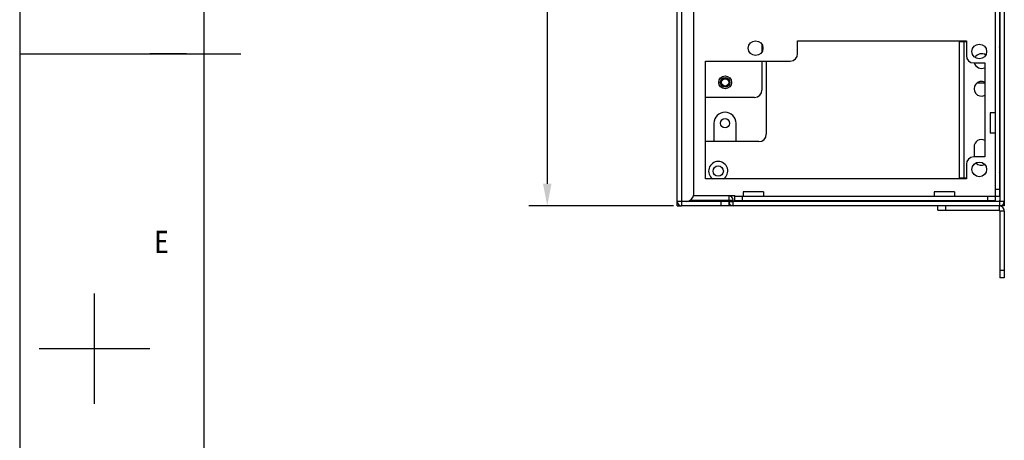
# Model space of a CAD drawing. Header units: millimetres. Extents: x -339 to 255, y 1363 to 1783.
# Tile 6 of 47: x -339 to -206, y 1520 to 1578. Entities that reach past the tile are written whole.
import ezdxf

# ---------------------------------------------------------------- set-up
doc = ezdxf.new("R2010")
doc.units = ezdxf.units.MM
doc.header["$LTSCALE"] = 61.468
doc.header["$PDMODE"] = 3
doc.header["$PDSIZE"] = 0.3125
doc.layers.get('0').update_dxf_attribs({"linetype": 'CONTINUOUS'})
doc.layers.get('Defpoints').update_dxf_attribs({"linetype": 'CONTINUOUS'})
doc.styles.get("Standard").update_dxf_attribs({"font": 'simfang.ttf'})
doc.styles.add('TEXTSTYLE_2', font='simfang.ttf')
doc.dimstyles.new('DIMSTYLE_1', dxfattribs={"dimtxt": 4, "dimasz": 3, "dimexe": 2.5, "dimexo": 0.5, "dimgap": 0.75, "dimtad": 1, "dimlfac": 2, "dimdsep": 46, "dimtxsty": 'STANDARD', "dimblk": '_FILLED', "dimcen": 0.09, "dimclrt": 3, "dimazin": 2, "dimtp": 0.5, "dimtm": 0.5, "dimtfac": 1, "dimtofl": 0, "dimtmove": 0, "dimatfit": 3, "dimldrblk": '_FILLED', "dimfxl": 1, "dimtolj": 1, "dimarcsym": 0})

# ---------------------------------------------------------------- blocks, each defined once
blk = doc.blocks.new('_FILLED')
at = {"color": 0, "linetype": 'ByBlock'}
blk.add_solid([(0, 0), (-1, 0.192), (-1, -0.192)], dxfattribs=at)
blk = doc.blocks.new('*D16')
at = {"color": 0, "lineweight": -2}
for p, q in [((-250.47, 1674.81), (-270.09, 1674.81)), ((-267.59, 1671.81), (-267.59, 1555.31)), ((-250.47, 1552.31), (-270.09, 1552.31))]:
    blk.add_line(p, q, dxfattribs=at)
at = {"layer": 'Defpoints', "color": 0}
for p in [(-249.97, 1674.81), (-267.59, 1552.31), (-249.97, 1552.31)]:
    blk.add_point(p, dxfattribs=at)
at = {"color": 0, "lineweight": -2, "xscale": 3, "yscale": 3, "zscale": 3}
for p, rotation in [((-267.59, 1674.81), 90), ((-267.59, 1552.31), 270)]:
    blk.add_blockref('_FILLED', p, dxfattribs=dict(at, rotation=rotation))
at = {"color": 3, "insert": (-270.37, 1613.56), "char_height": 4, "attachment_point": 5, "rotation": 90}
blk.add_mtext('\\A1;245', dxfattribs=at)

msp = doc.modelspace()

# ---------------------------------------------------------------- linework, layer by layer
at = {"color": 7}
for p, q in [((-339.1747, 1782.9324), (-339.1747, 1362.9324)), ((-314.1747, 1772.9324), (-314.1747, 1372.9324)), ((-339.1747, 1572.9324), (-309.1747, 1572.9324)), ((-329.0374, 1525.4302), (-329.0374, 1540.43)), ((-336.5373, 1532.9301), (-321.5375, 1532.9301))]:
    msp.add_line(p, q, dxfattribs=at)
at = {"linetype": 'Continuous'}
for p, q in [((-249.9723, 1552.9088), (-249.9723, 1674.2088)), ((-249.3723, 1674.8088), (-249.3723, 1552.3088)), ((-206.8223, 1674.1338), (-206.8223, 1552.9838)), ((-206.1723, 1674.2088), (-206.1723, 1552.9088)), ((-205.5723, 1674.2088), (-205.5723, 1552.9088)), ((-206.2223, 1673.5338), (-206.2223, 1553.5838)), ((-247.7223, 1553.9088), (-247.7223, 1607.2338)), ((-238.4568, 1574.2089), (-238.4568, 1573.2083)), ((-233.6223, 1572.9588), (-233.6223, 1574.7088)), ((-233.6223, 1574.7088), (-210.7223, 1574.7088)), ((-211.6723, 1556.0838), (-211.6723, 1574.5838)), ((-210.7223, 1574.5838), (-211.6723, 1574.5838)), ((-211.0723, 1574.5838), (-211.0723, 1556.0838)), ((-210.7223, 1574.7088), (-210.7223, 1572.7088)), ((-246.1223, 1555.9588), (-246.1223, 1571.9588)), ((-246.1223, 1571.9588), (-234.6223, 1571.9588)), ((-238.4568, 1571.9588), (-238.4568, 1568.0267)), ((-237.8705, 1571.9588), (-237.8705, 1562.025)), ((-209.7223, 1571.7088), (-208.2223, 1571.7088)), ((-208.2223, 1571.6838), (-209.6321, 1571.6838)), ((-208.2223, 1571.7088), (-208.2223, 1558.9588)), ((-208.2223, 1568.9838), (-209.3034, 1568.9838)), ((-239.4568, 1567.0267), (-246.1223, 1567.0267)), ((-207.4723, 1564.9338), (-207.4723, 1562.1838)), ((-206.8223, 1564.9338), (-207.4723, 1564.9338)), ((-244.9705, 1563.525), (-244.9705, 1561.025)), ((-241.9705, 1561.025), (-241.9705, 1563.525)), ((-206.8223, 1562.1838), (-207.4723, 1562.1838)), ((-238.8705, 1561.025), (-246.1223, 1561.025)), ((-209.6723, 1560.3088), (-209.6723, 1558.9588)), ((-210.7223, 1557.9588), (-210.7223, 1555.9588)), ((-208.2223, 1558.9588), (-209.7223, 1558.9588)), ((-208.2223, 1558.9838), (-209.6723, 1558.9838)), ((-210.7223, 1555.9588), (-246.1223, 1555.9588)), ((-210.7223, 1556.0838), (-211.6723, 1556.0838)), ((-240.9973, 1554.2338), (-240.9973, 1553.5838)), ((-238.2473, 1554.2338), (-240.9973, 1554.2338)), ((-238.2473, 1554.2338), (-238.2473, 1553.5838)), ((-215.0973, 1554.2338), (-215.0973, 1553.5838)), ((-212.3473, 1554.2338), (-215.0973, 1554.2338)), ((-212.3473, 1554.2338), (-212.3473, 1553.5838)), ((-206.8223, 1554.5838), (-206.2223, 1554.5838)), ((-206.1723, 1554.4188), (-206.2223, 1554.4188)), ((-249.9723, 1552.3088), (-249.9723, 1552.9088)), ((-242.9723, 1552.9088), (-249.9723, 1552.9088)), ((-242.9723, 1553.0588), (-248.2015, 1553.0588)), ((-242.9723, 1553.6588), (-247.7572, 1553.6588)), ((-247.7392, 1553.7338), (-242.1223, 1553.7338)), ((-247.7223, 1553.6588), (-247.7223, 1553.7338)), ((-246.7223, 1553.7338), (-246.7223, 1553.6588)), ((-243.9723, 1552.3088), (-243.9723, 1552.9088)), ((-242.9723, 1553.6588), (-242.9723, 1553.0588)), ((-242.9723, 1552.9088), (-242.9723, 1553.0588)), ((-242.3723, 1553.0588), (-242.9723, 1553.0588)), ((-242.9723, 1552.9088), (-242.9723, 1552.3088)), ((-242.9723, 1552.9088), (-242.3723, 1552.9088)), ((-242.3723, 1552.9088), (-242.3723, 1553.0588)), ((-242.3723, 1552.3088), (-242.3723, 1552.9088)), ((-206.1723, 1552.9088), (-242.3723, 1552.9088)), ((-242.1223, 1552.9838), (-242.1223, 1553.7338)), ((-206.2223, 1553.5838), (-242.1223, 1553.5838)), ((-242.1223, 1552.9088), (-242.1223, 1552.9838)), ((-206.8223, 1552.9838), (-242.1223, 1552.9838)), ((-241.1223, 1553.5838), (-241.1223, 1552.9838)), ((-227.9776, 1552.9088), (-227.9776, 1552.9838)), ((-224.066, 1552.9088), (-224.066, 1552.9838)), ((-212.1973, 1552.9838), (-212.1973, 1552.9088)), ((-209.4473, 1552.9838), (-209.4473, 1552.9088)), ((-207.8223, 1552.9838), (-207.8223, 1553.5838)), ((-206.9223, 1552.9838), (-206.9223, 1552.9088)), ((-206.2723, 1552.9088), (-206.2723, 1553.0088)), ((-206.1723, 1553.0088), (-206.2723, 1553.0088)), ((-206.1723, 1552.3088), (-206.1723, 1552.9088)), ((-205.5723, 1552.9088), (-206.1723, 1552.9088)), ((-205.5723, 1552.9088), (-205.5723, 1552.3088)), ((-249.9723, 1552.3088), (-249.3723, 1552.3088)), ((-242.9723, 1552.3088), (-249.3723, 1552.3088)), ((-242.3723, 1552.3088), (-242.9723, 1552.3088)), ((-206.1723, 1552.3088), (-242.3723, 1552.3088)), ((-214.5723, 1551.7088), (-214.5723, 1552.3088)), ((-214.5723, 1551.7088), (-206.2723, 1551.7088)), ((-213.5723, 1552.3088), (-213.5723, 1551.7088)), ((-206.2723, 1552.3088), (-206.2723, 1551.7088)), ((-205.5723, 1552.3088), (-206.1723, 1552.3088)), ((-206.1723, 1551.6088), (-206.1723, 1542.5588)), ((-205.5723, 1551.6088), (-206.1723, 1551.6088)), ((-205.5723, 1551.6088), (-205.5723, 1542.5588)), ((-206.1723, 1543.5588), (-205.5723, 1543.5588)), ((-205.5723, 1542.5588), (-206.1723, 1542.5588))]:
    msp.add_line(p, q, dxfattribs=at)
at = {"color": 2}
msp.add_line((-316.5372, 1572.9296), (-321.5372, 1572.9296), dxfattribs=at)
at = {"linetype": 'Continuous'}
for centre, radius in [((-239.3223, 1573.7088), 1), ((-208.9723, 1573.2588), 1), ((-243.4556, 1569.0694), 0.875), ((-243.4556, 1569.0694), 0.65), ((-243.4556, 1569.0694), 0.5), ((-243.4705, 1563.525), 0.625), ((-208.9723, 1557.2588), 1), ((-244.3923, 1557.0314), 0.7)]:
    msp.add_circle(centre, radius, dxfattribs=at)
for centre, radius, start, end in [((-207.1723, 1573.5838), 1, 0, 17.998871), ((-234.6223, 1572.9588), 1, 270, 0), ((-209.7223, 1572.7088), 1, 180, 270), ((-208.6723, 1571.9588), 1, 54.913103, 150.934501), ((-208.6723, 1571.9588), 1, 194.488379, 296.763477), ((-208.6723, 1568.2088), 1, 63.238737, 296.763477), ((-239.4568, 1568.0267), 1, 270, 0), ((-243.4705, 1563.525), 1.5, 0, 180), ((-238.8705, 1562.025), 1, 270, 0), ((-208.6723, 1560.3088), 1, 63.238201, 180), ((-244.3923, 1557.0314), 1.3, 304.235128, 235.746526), ((-209.7223, 1557.9588), 1, 90, 180), ((-208.6723, 1558.8088), 1, 221.40387, 296.7719), ((-207.1723, 1557.0838), 1, 342.001129, 0), ((-248.7223, 1553.9088), 1, 270, 0), ((-249.3723, 1552.9088), 0.6, 180, 270), ((-245.7223, 1553.6593), 0.9503, 218.497674, 227.028818), ((-245.7175, 1553.6641), 0.9571, 227.016112, 232.292621), ((-245.7279, 1553.665), 0.9582, 307.690261, 312.961891), ((-245.7239, 1553.6609), 0.9526, 312.951502, 320.71993), ((-242.9723, 1553.0588), 0.6, 0, 90), ((-242.3723, 1552.9088), 0.6, 180, 270), ((-206.1723, 1552.9088), 0.6, 270, 0), ((-206.2723, 1551.6088), 0.1, 0, 90), ((-206.2723, 1551.6088), 0.7, 0, 71.940557)]:
    msp.add_arc(centre, radius, start, end, dxfattribs=at)

# ---------------------------------------------------------------- texts
at = {"color": 3, "style": 'TEXTSTYLE_2'}
msp.add_text('E', height=3, dxfattribs=at).set_placement((-320.9483, 1545.9262))

# ---------------------------------------------------------------- dimensions: what is measured, and where the dimension line sits
at = {"color": 3}
dim = msp.add_linear_dim(base=(-267.5942, 1552.3088), p1=(-249.9723, 1674.8088), p2=(-249.9723, 1552.3088), angle=90, dimstyle='DIMSTYLE_1', dxfattribs=at)
dim.commit()
dim.dimension.update_dxf_attribs({"geometry": '*D16', "text_midpoint": (-270.367, 1613.5588)})

doc.saveas('drawing.dxf')
